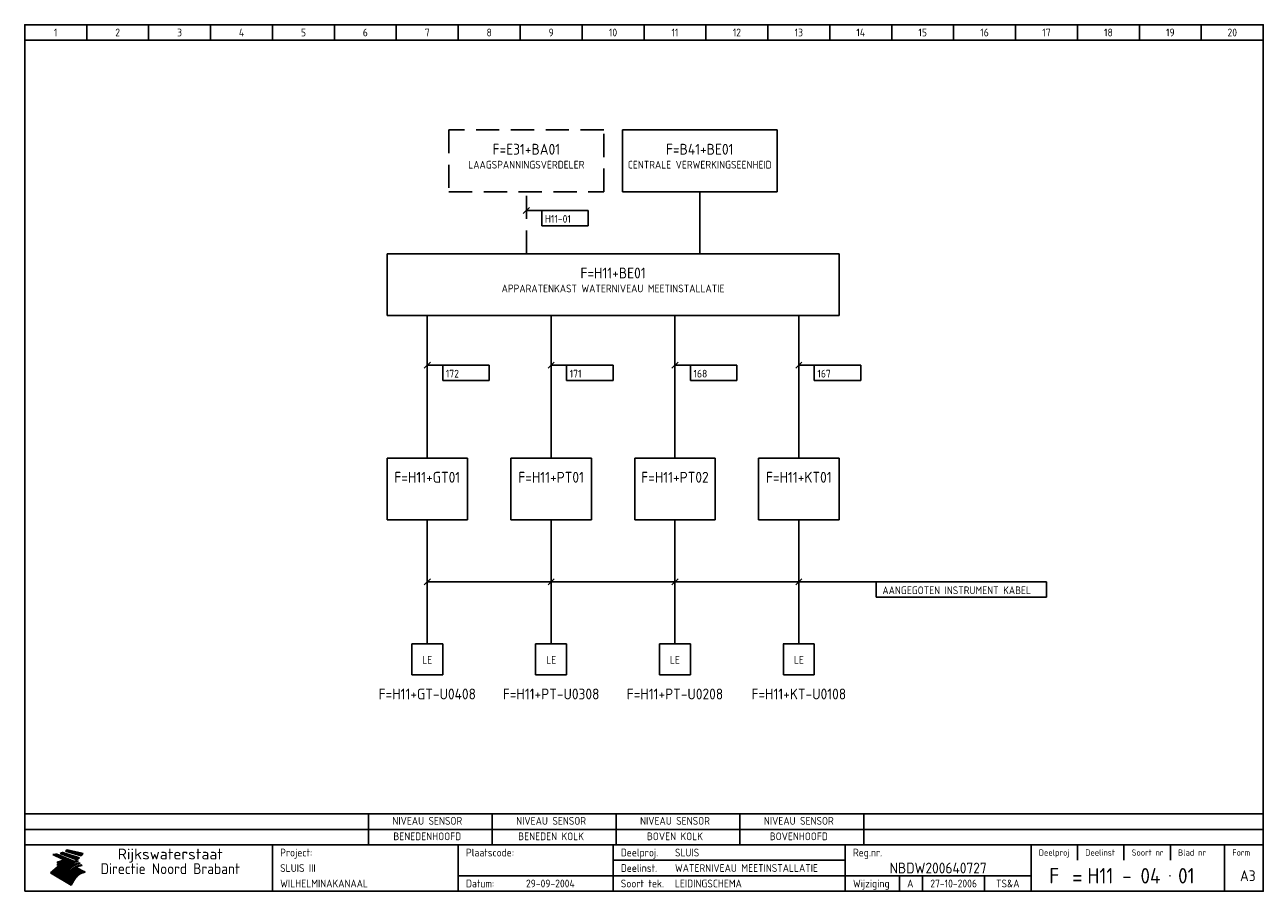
# Model space of a CAD drawing. Extents: x 10 to 410, y 10 to 290.
import ezdxf
from ezdxf.enums import TextEntityAlignment as Align

# ---------------------------------------------------------------- set-up
doc = ezdxf.new("R2010")
doc.units = 0
doc.header["$LTSCALE"] = 15
doc.header["$MEASUREMENT"] = 0
doc.linetypes.add('DASHED', pattern=[0.75, 0.5, -0.25])
doc.layers.get('0').update_dxf_attribs({"linetype": 'CONTINUOUS'})
for name, color, linetype in [('0-25', 7, 'CONTINUOUS'), ('0-35', 2, 'CONTINUOUS'), ('0-50', 3, 'CONTINUOUS'), ('B-25', 7, 'CONTINUOUS'), ('B-35', 2, 'CONTINUOUS'), ('S-25', 7, 'CONTINUOUS')]:
    doc.layers.add(name, color=color, linetype=linetype)
doc.styles.add('ISO', font='iso.shx')
doc.styles.get("Standard").update_dxf_attribs({"font": 'iso.shx'})

# ---------------------------------------------------------------- blocks, each defined once
blk = doc.blocks.new('0301B5')
at = {"layer": 'S-25'}
for p, q in [((15, 0), (0, 0)), ((0, 0), (0, -5)), ((15, -5), (15, 0)), ((0, -5), (15, -5))]:
    blk.add_line(p, q, dxfattribs=at)
at = {"layer": 'B-25', "style": 'ISO'}
blk.add_attdef('KA', (1, -4), '', height=2.5, dxfattribs=at)
blk = doc.blocks.new('KADERA3')
at = {"layer": '0-25'}
for p, q in [((30, 285), (30, 290)), ((50, 285), (50, 290)), ((70, 285), (70, 290)), ((90, 285), (90, 290)), ((110, 285), (110, 290)), ((130, 285), (130, 290)), ((150, 285), (150, 290)), ((170, 285), (170, 290)), ((190, 285), (190, 290)), ((210, 285), (210, 290)), ((230, 285), (230, 290)), ((250, 285), (250, 290)), ((270, 285), (270, 290)), ((290, 285), (290, 290)), ((310, 285), (310, 290)), ((330, 285), (330, 290)), ((350, 285), (350, 290)), ((370, 285), (370, 290)), ((390, 285), (390, 290)), ((10, 285), (410, 285)), ((410, 35), (10, 35)), ((410, 30), (10, 30)), ((350, 25), (350, 20)), ((365, 25), (365, 20)), ((380, 25), (380, 20)), ((200, 20), (275, 20)), ((150, 15), (335, 15)), ((292.5, 15), (292.5, 10)), ((300, 15), (300, 10)), ((320, 15), (320, 10))]:
    blk.add_line(p, q, dxfattribs=at)
at = {"layer": '0-25', "color": 7}
for p, q in [((19.1, 21.89), (25.12, 19)), ((19.1, 21.89), (25.12, 19)), ((19.17, 21.86), (20.7, 21.86)), ((19.29, 21.8), (20.83, 21.8)), ((19.4, 21.75), (20.96, 21.75)), ((19.52, 21.69), (21.09, 21.69)), ((19.64, 21.63), (21.22, 21.63)), ((19.74, 21.92), (20.56, 21.92)), ((19.75, 21.58), (21.36, 21.58)), ((19.87, 21.52), (21.49, 21.52)), ((19.99, 21.47), (21.62, 21.47)), ((20.11, 21.41), (21.75, 21.41)), ((20.22, 21.35), (21.88, 21.35)), ((20.25, 21.97), (20.43, 21.97)), ((20.34, 21.3), (22.02, 21.3)), ((20.38, 21.99), (26.02, 19.59)), ((20.38, 21.99), (26.02, 19.59)), ((20.46, 21.24), (22.15, 21.24)), ((20.57, 21.18), (22.28, 21.18)), ((20.69, 21.13), (22.41, 21.13)), ((20.81, 21.07), (22.55, 21.07)), ((20.92, 21.02), (22.68, 21.02)), ((21.04, 20.96), (22.81, 20.96)), ((21.16, 20.9), (22.94, 20.9)), ((21.27, 20.85), (23.07, 20.85)), ((21.39, 20.79), (23.21, 20.79)), ((21.47, 22.25), (26.83, 20.19)), ((21.47, 22.25), (26.83, 20.19)), ((21.49, 22.25), (23.07, 22.25)), ((21.51, 20.73), (23.34, 20.73)), ((21.6, 22.2), (23.25, 22.2)), ((21.63, 20.68), (23.47, 20.68)), ((21.65, 22.31), (22.89, 22.31)), ((21.74, 20.62), (23.6, 20.62)), ((21.75, 22.14), (23.42, 22.14)), ((21.8, 22.37), (22.71, 22.37)), ((21.86, 20.57), (23.73, 20.57)), ((21.9, 22.08), (23.6, 22.08)), ((21.94, 22.42), (22.53, 22.42)), ((21.98, 20.51), (23.87, 20.51)), ((22.04, 22.03), (23.78, 22.03)), ((22.06, 22.48), (22.36, 22.48)), ((22.09, 20.45), (24, 20.45)), ((22.18, 22.53), (27.65, 20.8)), ((22.18, 22.53), (27.65, 20.8)), ((22.19, 21.97), (23.96, 21.97)), ((22.21, 20.4), (24.13, 20.4)), ((22.33, 20.34), (24.26, 20.34)), ((22.34, 21.92), (24.13, 21.92)), ((22.37, 20), (23.08, 20)), ((22.44, 20.28), (24.4, 20.28)), ((22.48, 21.86), (24.31, 21.86)), ((22.49, 20.06), (23.04, 20.06)), ((22.56, 20.23), (24.53, 20.23)), ((22.61, 20.12), (22.93, 20.12)), ((22.63, 21.8), (24.49, 21.8)), ((22.68, 20.17), (24.66, 20.17)), ((22.71, 20.17), (22.82, 20.17)), ((23.11, 20.02), (22.77, 20.2)), ((23.11, 20.02), (22.77, 20.2)), ((22.78, 21.75), (24.67, 21.75)), ((22.79, 20.12), (24.79, 20.12)), ((22.91, 20.06), (24.92, 20.06)), ((22.92, 21.69), (24.85, 21.69)), ((23.03, 20), (25.06, 20)), ((23.07, 21.63), (25.02, 21.63)), ((23.14, 22.99), (28.22, 21.46)), ((23.14, 22.99), (28.22, 21.46)), ((23.15, 22.98), (25.33, 22.98)), ((23.22, 21.58), (25.2, 21.58)), ((23.23, 23.04), (25.09, 23.04)), ((23.32, 23.1), (24.84, 23.1)), ((23.34, 22.93), (25.57, 22.93)), ((23.36, 21.52), (25.38, 21.52)), ((23.4, 23.15), (24.6, 23.15)), ((23.49, 23.21), (24.36, 23.21)), ((23.51, 21.47), (25.56, 21.47)), ((23.52, 22.87), (25.81, 22.87)), ((23.57, 23.27), (24.12, 23.27)), ((23.64, 23.32), (23.87, 23.32)), ((23.66, 21.41), (25.74, 21.41)), ((23.7, 23.36), (28.82, 22.17)), ((23.7, 23.36), (28.82, 22.17)), ((23.71, 22.82), (26.06, 22.82)), ((23.8, 21.35), (25.91, 21.35)), ((23.9, 22.76), (26.3, 22.76)), ((23.95, 21.3), (26.09, 21.3)), ((24.09, 22.7), (26.54, 22.7)), ((24.09, 21.24), (26.27, 21.24)), ((24.24, 21.18), (26.45, 21.18)), ((24.27, 22.65), (26.78, 22.65)), ((24.39, 21.13), (26.62, 21.13)), ((24.46, 22.59), (27.03, 22.59)), ((24.53, 21.07), (26.8, 21.07)), ((24.65, 22.53), (27.27, 22.53)), ((24.68, 21.02), (26.98, 21.02)), ((24.83, 20.96), (27.16, 20.96)), ((24.84, 22.48), (27.51, 22.48)), ((24.97, 20.9), (27.34, 20.9)), ((25.02, 22.42), (27.75, 22.42)), ((25.12, 20.85), (27.51, 20.85)), ((25.21, 22.37), (28, 22.37)), ((25.27, 20.79), (27.63, 20.79)), ((25.4, 22.31), (28.24, 22.31)), ((25.41, 20.73), (27.57, 20.73)), ((25.56, 20.68), (27.51, 20.68)), ((25.58, 22.25), (28.48, 22.25)), ((25.71, 20.62), (27.44, 20.62)), ((25.77, 22.2), (28.72, 22.2)), ((25.85, 20.57), (27.37, 20.57)), ((25.96, 22.14), (28.79, 22.14)), ((26, 20.51), (27.29, 20.51)), ((26.15, 22.08), (28.75, 22.08)), ((26.15, 20.45), (27.22, 20.45)), ((26.29, 20.4), (27.14, 20.4)), ((26.33, 22.03), (28.71, 22.03)), ((26.44, 20.34), (27.06, 20.34)), ((26.52, 21.97), (28.66, 21.97)), ((26.59, 20.28), (26.97, 20.28)), ((26.71, 21.92), (28.62, 21.92)), ((26.73, 20.23), (26.89, 20.23)), ((26.9, 21.86), (28.57, 21.86)), ((27.08, 21.8), (28.52, 21.8)), ((27.27, 21.75), (28.48, 21.75)), ((27.46, 21.69), (28.43, 21.69)), ((27.65, 21.63), (28.38, 21.63)), ((27.83, 21.58), (28.33, 21.58)), ((28.02, 21.52), (28.28, 21.52)), ((28.21, 21.47), (28.22, 21.47)), ((20.58, 17.88), (18.3, 16)), ((20.58, 17.88), (18.3, 16)), ((24.94, 11.97), (18.3, 16)), ((24.94, 11.97), (18.3, 16)), ((18.31, 16.01), (20.96, 16.01)), ((18.38, 16.07), (21.46, 16.07)), ((18.45, 16.12), (21.88, 16.12)), ((18.52, 16.18), (22.15, 16.18)), ((18.59, 16.23), (22.38, 16.23)), ((18.65, 16.29), (22.58, 16.29)), ((18.72, 16.35), (22.75, 16.35)), ((18.79, 16.4), (22.91, 16.4)), ((18.86, 16.46), (20.6, 16.46)), ((18.93, 16.52), (20.6, 16.52)), ((18.99, 16.57), (20.6, 16.57)), ((19.06, 16.63), (20.6, 16.63)), ((19.13, 16.68), (20.6, 16.68)), ((19.2, 16.74), (20.6, 16.74)), ((19.27, 16.8), (20.6, 16.8)), ((19.33, 16.85), (21.07, 16.85)), ((19.4, 16.91), (21.55, 16.91)), ((19.47, 16.97), (21.88, 16.97)), ((19.54, 17.02), (22.13, 17.02)), ((19.61, 17.08), (22.34, 17.08)), ((19.67, 17.13), (20.6, 17.13)), ((19.74, 17.19), (20.6, 17.19)), ((19.81, 17.25), (20.6, 17.25)), ((19.88, 17.3), (20.6, 17.3)), ((19.95, 17.36), (20.6, 17.36)), ((20.01, 17.42), (20.6, 17.42)), ((20.08, 17.47), (20.93, 17.47)), ((20.15, 17.53), (21.26, 17.53)), ((20.22, 17.58), (21.51, 17.58)), ((20.29, 17.64), (21.72, 17.64)), ((20.35, 17.7), (21.9, 17.7)), ((20.42, 17.75), (22.07, 17.75)), ((20.49, 17.81), (22.22, 17.81)), ((20.56, 17.87), (22.36, 17.87)), ((20.6, 19.11), (20.58, 19.51)), ((20.6, 19.11), (20.58, 19.51)), ((20.58, 19.5), (22.09, 19.5)), ((20.58, 19.44), (21.95, 19.44)), ((20.59, 19.38), (21.79, 19.38)), ((20.59, 19.33), (21.62, 19.33)), ((20.59, 19.27), (21.42, 19.27)), ((20.6, 19.22), (21.2, 19.22)), ((20.6, 19.16), (20.93, 19.16)), ((20.6, 19.11), (20.69, 19.12)), ((20.6, 19.11), (20.69, 19.12)), ((20.6, 18.79), (20.77, 18.81)), ((20.6, 18.79), (20.77, 18.81)), ((20.6, 18.29), (20.6, 18.79)), ((20.6, 18.29), (20.6, 18.79)), ((20.6, 18.77), (22.46, 18.77)), ((20.6, 18.71), (22.33, 18.71)), ((20.6, 18.65), (22.19, 18.65)), ((20.6, 18.6), (22.04, 18.6)), ((20.6, 18.54), (21.87, 18.54)), ((20.6, 18.48), (21.68, 18.48)), ((20.6, 18.43), (21.46, 18.43)), ((20.6, 18.37), (21.21, 18.37)), ((20.6, 18.32), (20.87, 18.32)), ((20.6, 18.29), (20.88, 18.32)), ((20.6, 18.29), (20.88, 18.32)), ((20.6, 17.88), (20.86, 17.91)), ((20.6, 17.88), (20.86, 17.91)), ((20.6, 17.43), (20.97, 17.48)), ((20.6, 17.43), (20.97, 17.48)), ((20.6, 17.43), (20.6, 17.09)), ((20.6, 17.43), (20.6, 17.09)), ((20.6, 17.09), (21.26, 17.16)), ((20.6, 17.09), (21.26, 17.16)), ((20.6, 16.8), (21.37, 16.89)), ((20.6, 16.8), (21.37, 16.89)), ((20.6, 16.8), (20.6, 16.45)), ((20.6, 16.8), (20.6, 16.45)), ((20.6, 16.45), (21.56, 16.56)), ((20.6, 16.45), (21.56, 16.56)), ((20.6, 15.97), (21.67, 16.09)), ((20.6, 15.97), (21.67, 16.09)), ((20.7, 16.46), (23.06, 16.46)), ((20.9, 19.55), (22.23, 19.55)), ((20.9, 18.82), (22.59, 18.82)), ((20.98, 17.92), (22.5, 17.92)), ((21.02, 17.13), (22.53, 17.13)), ((21.19, 19.61), (22.35, 19.61)), ((21.2, 16.52), (23.2, 16.52)), ((21.32, 18.88), (22.71, 18.88)), ((21.32, 17.98), (22.62, 17.98)), ((21.42, 19.67), (22.47, 19.67)), ((21.47, 17.19), (22.7, 17.19)), ((21.59, 18.03), (22.74, 18.03)), ((21.61, 18.93), (22.82, 18.93)), ((21.62, 19.72), (22.59, 19.72)), ((21.72, 16.57), (23.32, 16.57)), ((21.77, 17.25), (22.85, 17.25)), ((21.8, 19.78), (22.69, 19.78)), ((21.8, 18.09), (22.85, 18.09)), ((21.84, 18.99), (22.92, 18.99)), ((21.96, 19.83), (22.79, 19.83)), ((21.99, 18.15), (22.95, 18.15)), ((22.01, 17.3), (22.99, 17.3)), ((22.03, 19.05), (23.03, 19.05)), ((22.1, 16.63), (23.44, 16.63)), ((22.11, 19.89), (22.89, 19.89)), ((22.16, 18.2), (23.05, 18.2)), ((22.21, 19.1), (23.12, 19.1)), ((22.21, 17.36), (23.12, 17.36)), ((22.24, 19.95), (22.99, 19.95)), ((22.31, 18.26), (23.15, 18.26)), ((22.36, 19.16), (23.22, 19.16)), ((22.38, 16.68), (23.56, 16.68)), ((22.39, 17.42), (23.24, 17.42)), ((22.45, 18.32), (23.24, 18.32)), ((22.51, 19.22), (23.3, 19.22)), ((22.56, 17.47), (23.36, 17.47)), ((22.59, 18.37), (23.33, 18.37)), ((22.6, 16.74), (23.66, 16.74)), ((22.64, 19.27), (23.39, 19.27)), ((22.71, 18.43), (23.42, 18.43)), ((22.71, 17.53), (23.47, 17.53)), ((22.77, 19.33), (23.47, 19.33)), ((22.79, 16.8), (23.77, 16.8)), ((22.83, 18.48), (23.5, 18.48)), ((22.84, 17.58), (23.57, 17.58)), ((22.89, 19.38), (23.55, 19.38)), ((22.94, 18.54), (23.58, 18.54)), ((22.96, 16.85), (23.86, 16.85)), ((22.97, 17.64), (23.67, 17.64)), ((23, 19.44), (23.63, 19.44)), ((23.04, 18.6), (23.66, 18.6)), ((23.1, 19.5), (23.72, 19.5)), ((23.1, 17.7), (23.77, 17.7)), ((23.12, 16.91), (23.96, 16.91)), ((23.14, 18.65), (23.74, 18.65)), ((23.15, 19.95), (25.19, 19.95)), ((23.21, 19.55), (23.8, 19.55)), ((23.21, 17.75), (23.86, 17.75)), ((23.21, 16.01), (28.9, 16.01)), ((23.24, 18.71), (23.82, 18.71)), ((23.26, 19.89), (25.32, 19.89)), ((23.26, 16.97), (24.05, 16.97)), ((23.3, 19.61), (23.88, 19.61)), ((23.32, 17.81), (23.95, 17.81)), ((23.33, 18.77), (23.91, 18.77)), ((23.37, 16.07), (29.08, 16.07)), ((23.38, 19.83), (25.45, 19.83)), ((23.39, 19.67), (23.81, 19.67)), ((23.39, 17.02), (24.14, 17.02)), ((23.42, 18.82), (23.99, 18.82)), ((23.42, 17.87), (24.03, 17.87)), ((23.45, 19.7), (23.58, 19.79)), ((23.45, 19.7), (23.58, 19.79)), ((23.48, 19.72), (23.7, 19.72)), ((23.5, 19.78), (25.58, 19.78)), ((23.51, 18.88), (24.07, 18.88)), ((23.51, 16.12), (29.27, 16.12)), ((23.52, 17.92), (24.11, 17.92)), ((23.52, 17.08), (24.22, 17.08)), ((23.54, 18.9), (24.3, 19.42)), ((23.54, 18.9), (24.3, 19.42)), ((23.56, 19.78), (23.59, 19.78)), ((23.56, 19.39), (23.9, 19.62)), ((23.56, 19.39), (23.9, 19.62)), ((23.58, 19.79), (23.9, 19.62)), ((23.58, 19.79), (23.9, 19.62)), ((23.59, 18.93), (24.15, 18.93)), ((23.61, 19.72), (25.72, 19.72)), ((23.62, 17.98), (24.2, 17.98)), ((23.63, 17.13), (24.3, 17.13)), ((23.65, 18.59), (24.62, 19.25)), ((23.65, 18.59), (24.62, 19.25)), ((29.41, 16.17), (23.65, 16.17)), ((23.67, 18.99), (24.23, 18.99)), ((23.71, 18.03), (24.28, 18.03)), ((23.73, 19.67), (25.85, 19.67)), ((23.75, 19.05), (24.32, 19.05)), ((23.75, 17.19), (24.38, 17.19)), ((23.77, 16.23), (29.47, 16.23)), ((23.79, 18.09), (24.36, 18.09)), ((23.83, 19.1), (24.4, 19.1)), ((23.85, 19.61), (25.98, 19.61)), ((23.85, 17.25), (24.46, 17.25)), ((23.88, 18.15), (24.44, 18.15)), ((23.89, 16.29), (29.36, 16.29)), ((23.92, 19.16), (24.48, 19.16)), ((23.94, 18.19), (25.23, 19.07)), ((23.94, 18.19), (25.23, 19.07)), ((23.95, 17.3), (24.55, 17.3)), ((23.96, 19.55), (25.96, 19.55)), ((23.96, 18.2), (24.53, 18.2)), ((24, 19.22), (24.56, 19.22)), ((24, 16.35), (29.24, 16.35)), ((24.04, 18.26), (24.61, 18.26)), ((24.05, 17.36), (24.63, 17.36)), ((24.06, 17.88), (25.34, 18.76)), ((24.06, 17.88), (25.34, 18.76)), ((24.08, 19.5), (25.88, 19.5)), ((24.08, 19.27), (24.58, 19.27)), ((24.11, 16.4), (29.13, 16.4)), ((24.13, 18.32), (24.69, 18.32)), ((24.14, 17.42), (24.71, 17.42)), ((24.16, 19.33), (24.47, 19.33)), ((24.2, 19.44), (25.79, 19.44)), ((24.21, 18.37), (24.77, 18.37)), ((24.21, 16.46), (29.02, 16.46)), ((24.23, 17.47), (24.79, 17.47)), ((24.24, 17.48), (25.52, 18.36)), ((24.24, 17.48), (25.52, 18.36)), ((24.25, 19.38), (24.36, 19.38)), ((24.29, 18.43), (24.85, 18.43)), ((24.3, 19.42), (24.62, 19.25)), ((24.3, 19.42), (24.62, 19.25)), ((24.31, 19.38), (25.71, 19.38)), ((24.31, 17.53), (24.87, 17.53)), ((24.31, 16.52), (28.91, 16.52)), ((24.35, 17.17), (25.64, 18.05)), ((24.35, 17.17), (25.64, 18.05)), ((24.37, 18.48), (24.94, 18.48)), ((24.39, 17.58), (24.96, 17.58)), ((24.4, 16.57), (28.79, 16.57)), ((24.43, 19.33), (25.62, 19.33)), ((24.45, 18.54), (25.02, 18.54)), ((24.47, 17.64), (25.04, 17.64)), ((24.49, 16.63), (28.68, 16.63)), ((24.54, 18.6), (25.1, 18.6)), ((24.55, 19.27), (25.54, 19.27)), ((24.56, 17.7), (25.12, 17.7)), ((24.57, 16.68), (28.57, 16.68)), ((24.62, 18.65), (25.18, 18.65)), ((24.63, 16.72), (25.91, 17.6)), ((24.63, 16.72), (25.91, 17.6)), ((24.64, 17.75), (25.2, 17.75)), ((24.66, 16.74), (28.45, 16.74)), ((24.67, 19.22), (25.45, 19.22)), ((24.7, 18.71), (25.27, 18.71)), ((24.72, 17.81), (25.29, 17.81)), ((24.74, 16.8), (28.34, 16.8)), ((24.78, 19.16), (25.37, 19.16)), ((24.78, 18.77), (25.34, 18.77)), ((24.8, 17.87), (25.37, 17.87)), ((24.82, 16.85), (28.23, 16.85)), ((24.87, 18.82), (25.4, 18.82)), ((24.89, 17.92), (25.45, 17.92)), ((24.9, 19.1), (25.28, 19.1)), ((24.9, 16.91), (28.11, 16.91)), ((24.95, 18.88), (25.45, 18.88)), ((24.97, 17.98), (25.53, 17.98)), ((24.99, 16.97), (28, 16.97)), ((25.02, 19.05), (25.2, 19.05)), ((25.03, 18.93), (25.51, 18.93)), ((25.05, 18.03), (25.61, 18.03)), ((25.07, 17.02), (27.89, 17.02)), ((25.11, 18.99), (25.57, 18.99)), ((26.02, 19.59), (25.12, 19)), ((26.02, 19.59), (25.12, 19)), ((25.13, 18.09), (25.68, 18.09)), ((25.15, 17.08), (27.77, 17.08)), ((25.19, 19.05), (25.63, 19.05)), ((25.21, 18.15), (25.75, 18.15)), ((25.23, 17.13), (27.66, 17.13)), ((25.26, 19.1), (25.7, 19.1)), ((25.3, 18.2), (25.82, 18.2)), ((25.31, 17.19), (27.55, 17.19)), ((25.33, 19.16), (25.77, 19.16)), ((25.38, 18.26), (25.89, 18.26)), ((25.39, 19.22), (25.85, 19.22)), ((25.4, 17.25), (27.43, 17.25)), ((25.46, 18.32), (25.97, 18.32)), ((25.47, 19.27), (25.93, 19.27)), ((25.48, 17.3), (27.32, 17.3)), ((25.54, 19.33), (26.03, 19.33)), ((25.54, 18.37), (26.06, 18.37)), ((25.56, 17.36), (27.21, 17.36)), ((25.62, 18.43), (26.14, 18.43)), ((25.63, 19.38), (26.13, 19.38)), ((25.64, 17.42), (27.1, 17.42)), ((25.7, 18.48), (26.24, 18.48)), ((25.72, 19.44), (26.24, 19.44)), ((25.73, 17.47), (26.98, 17.47)), ((25.79, 18.54), (26.34, 18.54)), ((25.81, 17.53), (26.87, 17.53)), ((25.82, 19.5), (26.36, 19.5)), ((25.89, 18.6), (26.46, 18.6)), ((25.89, 17.58), (26.76, 17.58)), ((25.93, 19.55), (26.53, 19.55)), ((25.96, 17.64), (26.64, 17.64)), ((25.99, 18.65), (26.58, 18.65)), ((26.04, 17.7), (26.59, 17.7)), ((26.06, 19.61), (26.85, 19.61)), ((26.1, 18.71), (26.72, 18.71)), ((26.12, 17.75), (26.67, 17.75)), ((26.2, 17.81), (26.76, 17.81)), ((26.21, 19.67), (27.23, 19.67)), ((26.23, 18.77), (26.89, 18.77)), ((26.29, 17.87), (26.86, 17.87)), ((26.37, 18.82), (27.09, 18.82)), ((26.39, 17.92), (26.97, 17.92)), ((26.44, 19.72), (27.18, 19.72)), ((26.49, 17.98), (27.09, 17.98)), ((26.53, 18.88), (27.34, 18.88)), ((26.56, 17.68), (29.54, 16.2)), ((26.56, 17.68), (29.54, 16.2)), ((26.6, 18.03), (27.22, 18.03)), ((26.72, 18.09), (27.38, 18.09)), ((26.73, 18.93), (27.66, 18.93)), ((26.85, 18.15), (27.56, 18.15)), ((26.99, 18.99), (27.9, 18.99)), ((27, 18.2), (27.8, 18.2)), ((27.13, 19.78), (27.25, 19.64)), ((27.13, 19.78), (27.25, 19.64)), ((27.18, 18.26), (28.13, 18.26)), ((27.26, 19.05), (27.84, 19.05)), ((27.39, 18.32), (28.47, 18.32)), ((27.7, 18.37), (28.49, 18.37)), ((27.78, 19.1), (27.93, 18.96)), ((27.78, 19.1), (27.93, 18.96)), ((28, 18.43), (28.44, 18.43)), ((28.29, 15.83), (29.54, 16.2)), ((28.29, 15.83), (29.54, 16.2)), ((28.39, 18.48), (28.54, 18.32)), ((28.39, 18.48), (28.54, 18.32)), ((29.54, 16.2), (29.45, 16.17)), ((29.54, 16.2), (29.45, 16.17)), ((29.46, 16.18), (29.47, 16.18)), ((18.38, 15.95), (20.6, 15.95)), ((18.47, 15.9), (20.6, 15.9)), ((18.57, 15.84), (20.6, 15.84)), ((18.66, 15.78), (20.6, 15.78)), ((18.75, 15.73), (20.6, 15.73)), ((18.85, 15.67), (20.6, 15.67)), ((18.94, 15.62), (20.6, 15.62)), ((19.03, 15.56), (27.83, 15.56)), ((19.12, 15.5), (27.75, 15.5)), ((19.22, 15.45), (27.66, 15.45)), ((19.31, 15.39), (27.58, 15.39)), ((19.4, 15.33), (27.5, 15.33)), ((19.49, 15.28), (27.43, 15.28)), ((19.59, 15.22), (27.36, 15.22)), ((19.68, 15.17), (27.29, 15.17)), ((19.77, 15.11), (27.22, 15.11)), ((19.86, 15.05), (27.15, 15.05)), ((19.96, 15), (27.09, 15)), ((20.05, 14.94), (27.02, 14.94)), ((20.14, 14.88), (26.96, 14.88)), ((20.24, 14.83), (26.9, 14.83)), ((20.33, 14.77), (26.84, 14.77)), ((20.42, 14.72), (26.79, 14.72)), ((20.51, 14.66), (26.73, 14.66)), ((20.6, 15.97), (20.6, 15.58)), ((20.6, 15.97), (20.6, 15.58)), ((20.6, 15.58), (21.95, 15.73)), ((20.6, 15.58), (21.95, 15.73)), ((20.61, 14.6), (26.68, 14.6)), ((20.7, 14.55), (26.62, 14.55)), ((20.79, 14.49), (26.57, 14.49)), ((20.88, 14.43), (26.52, 14.43)), ((20.94, 15.62), (27.92, 15.62)), ((20.98, 14.38), (26.47, 14.38)), ((21.07, 14.32), (26.42, 14.32)), ((21.16, 14.27), (26.38, 14.27)), ((21.25, 14.21), (26.33, 14.21)), ((21.35, 14.15), (26.29, 14.15)), ((21.44, 14.1), (26.24, 14.1)), ((21.45, 15.67), (28.01, 15.67)), ((21.53, 14.04), (26.2, 14.04)), ((21.63, 13.98), (26.16, 13.98)), ((21.72, 13.93), (26.12, 13.93)), ((21.81, 13.87), (26.08, 13.87)), ((21.9, 13.82), (26.04, 13.82)), ((21.96, 15.73), (28.11, 15.73)), ((22, 13.76), (26, 13.76)), ((22.09, 13.7), (25.96, 13.7)), ((22.18, 13.65), (25.93, 13.65)), ((22.27, 13.59), (25.89, 13.59)), ((22.34, 15.78), (28.21, 15.78)), ((22.37, 13.53), (25.86, 13.53)), ((22.46, 13.48), (25.82, 13.48)), ((22.55, 13.42), (25.79, 13.42)), ((22.62, 15.84), (28.33, 15.84)), ((22.65, 13.37), (25.76, 13.37)), ((22.74, 13.31), (25.73, 13.31)), ((22.83, 13.25), (25.69, 13.25)), ((22.84, 15.9), (28.52, 15.9)), ((22.92, 13.2), (25.66, 13.2)), ((23.02, 13.14), (25.63, 13.14)), ((23.04, 15.95), (28.71, 15.95)), ((23.11, 13.08), (25.59, 13.08)), ((23.2, 13.03), (25.56, 13.03)), ((23.29, 12.97), (25.53, 12.97)), ((23.39, 12.92), (25.5, 12.92)), ((23.48, 12.86), (25.46, 12.86)), ((23.57, 12.8), (25.43, 12.8)), ((23.66, 12.75), (25.4, 12.75)), ((23.76, 12.69), (25.36, 12.69)), ((23.85, 12.63), (25.33, 12.63)), ((23.94, 12.58), (25.3, 12.58)), ((24.04, 12.52), (25.26, 12.52)), ((24.13, 12.47), (25.23, 12.47)), ((24.22, 12.41), (25.2, 12.41)), ((24.31, 12.35), (25.17, 12.35)), ((24.41, 12.3), (25.13, 12.3)), ((24.5, 12.24), (25.1, 12.24)), ((24.59, 12.18), (25.07, 12.18)), ((24.68, 12.13), (25.03, 12.13)), ((24.78, 12.07), (25, 12.07)), ((24.87, 12.02), (24.97, 12.02)), ((24.94, 11.97), (25.81, 13.45)), ((24.94, 11.97), (25.81, 13.45))]:
    blk.add_line(p, q, dxfattribs=at)
for centre, radius, start, end in [((19.15, 29.7), 7.8, 269.6055, 279.0886), ((19.15, 29.7), 7.8, 269.6055, 279.0886), ((19.93, 25.38), 5.91, 276.3402, 298.7463), ((19.93, 25.38), 5.91, 276.3402, 298.7463), ((19.84, 25.09), 6.03, 278.129, 302.868), ((19.84, 25.09), 6.03, 278.129, 302.868), ((19.84, 27.26), 5.27, 288.0217, 296.3084), ((19.84, 27.26), 5.27, 288.0217, 296.3084), ((20.49, 27.56), 5.28, 300.0654, 307.393), ((20.49, 27.56), 5.28, 300.0654, 307.393), ((24.11, 24.7), 5.26, 301.1147, 312.2814), ((24.11, 24.7), 5.26, 301.1147, 312.2814), ((21.95, 27.32), 8.59, 316.9248, 323.1399), ((21.95, 27.32), 8.59, 316.9248, 323.1399), ((20.21, 23.78), 5.91, 273.6149, 304.3803), ((20.21, 23.78), 5.91, 273.6149, 304.3803), ((20.35, 24.56), 5.76, 274.164, 302.5474), ((20.35, 24.56), 5.76, 274.164, 302.5474), ((20.05, 24.28), 6.02, 277.9472, 305.7139), ((20.05, 24.28), 6.02, 277.9472, 305.7139), ((20.04, 23.49), 6.09, 278.8115, 306.4242), ((20.04, 23.49), 6.09, 278.8115, 306.4242), ((20.53, 23.07), 5.96, 277.0519, 304.973), ((20.53, 23.07), 5.96, 277.0519, 304.973), ((20.72, 22.76), 5.91, 276.3402, 304.3803), ((20.72, 22.76), 5.91, 276.3402, 304.3803), ((21.06, 22.34), 5.81, 274.9043, 303.1745), ((21.06, 22.34), 5.81, 274.9043, 303.1745), ((20.82, 22.06), 6.04, 278.1111, 305.8489), ((20.82, 22.06), 6.04, 278.1111, 305.8489), ((21.3, 21.6), 5.91, 276.3402, 304.3803), ((21.3, 21.6), 5.91, 276.3402, 304.3803), ((27.05, 17.17), 2.63, 107.4286, 133.7799), ((27.05, 17.17), 2.63, 107.4286, 133.7799), ((27.45, 16.91), 2.81, 110.4143, 138.7411), ((27.45, 16.91), 2.81, 110.4143, 138.7411), ((27.57, 15.64), 3.4, 98.1566, 126.9045), ((27.57, 15.64), 3.4, 98.1566, 126.9045), ((27.91, 15.54), 3.39, 100.5835, 132.088), ((27.91, 15.54), 3.39, 100.5835, 132.088), ((28.21, 14.74), 3.67, 95.7581, 128.7216), ((28.21, 14.74), 3.67, 95.7581, 128.7216), ((27.01, 16.84), 2.93, 87.7348, 104.8316), ((27.01, 16.84), 2.93, 87.7348, 104.8316), ((27.37, 15.71), 3.93, 91.7838, 103.2817), ((27.37, 15.71), 3.93, 91.7838, 103.2817), ((28.4, 15.05), 3.21, 96.3886, 125.0052), ((28.4, 15.05), 3.21, 96.3886, 125.0052), ((27.82, 16.31), 2.8, 90.634, 105.1984), ((27.82, 16.31), 2.8, 90.634, 105.1984), ((28.19, 15.04), 3.93, 93.8342, 103.2817), ((28.19, 15.04), 3.93, 93.8342, 103.2817), ((28.58, 15.69), 2.8, 93.8141, 105.1984), ((28.58, 15.69), 2.8, 93.8141, 105.1984), ((28.95, 14.41), 3.93, 96.0135, 103.2817), ((28.95, 14.41), 3.93, 96.0135, 103.2817), ((31.24, 10.26), 6.3, 117.9568, 149.6251), ((31.24, 10.26), 6.3, 117.9568, 149.6251)]:
    blk.add_arc(centre, radius, start, end, dxfattribs=at)
at = {"layer": '0-35'}
for p, q in [((90, 25), (90, 10)), ((150, 25), (150, 10)), ((200, 25), (200, 10)), ((275, 25), (275, 10)), ((335, 25), (335, 10)), ((397.5, 25), (397.5, 10))]:
    blk.add_line(p, q, dxfattribs=at)
at = {"layer": '0-50'}
for p, q in [((10, 25), (410, 25)), ((348.75, 15), (351.25, 15)), ((348.75, 13.5), (351.25, 13.5))]:
    blk.add_line(p, q, dxfattribs=at)
blk.add_lwpolyline([(10, 10), (410, 10), (410, 290), (10, 290)], close=True, dxfattribs=at)
at = {"layer": '0-50', "const_width": 0.25}
blk.add_lwpolyline([(379.75, 15, 1), (380, 15, 1)], format="xyb", close=True, dxfattribs=at)
at = {"layer": '0-25', "style": 'ISO'}
for s, height, p in [('Project:', 2.5, (92.5, 22.5)), ('Plaatscode:', 2.5, (152.5, 22.5)), ('Deelproj.', 2.5, (202.5, 22.5)), ('Reg.nr.', 2.5, (277.5, 22.5)), ('Deelproj', 2, (337.5, 22.5)), ('Deelinst', 2, (352.5, 22.5)), ('Soort nr', 2, (367.5, 22.5)), ('Blad nr', 2, (382.5, 22.5)), ('Form', 2, (400, 22.5)), ('Deelinst.', 2.5, (202.5, 17.5)), ('Datum:', 2.5, (152.5, 12.5)), ('Soort tek.', 2.5, (202.5, 12.5)), ('Wijziging', 2.5, (277.5, 12.5))]:
    blk.add_text(s, height=height, dxfattribs=at).set_placement(p, align=Align.MIDDLE_LEFT)
for tag, p in [('STR1', (20, 287.5)), ('STR2', (40, 287.5)), ('STR3', (60, 287.5)), ('STR4', (80, 287.5)), ('STR5', (100, 287.5)), ('STR6', (120, 287.5)), ('STR7', (140, 287.5)), ('STR8', (160, 287.5)), ('STR9', (180, 287.5)), ('STR10', (200, 287.5)), ('STR11', (220, 287.5)), ('STR12', (240, 287.5)), ('STR13', (260, 287.5)), ('STR14', (280, 287.5)), ('STR15', (300, 287.5)), ('STR16', (320, 287.5)), ('STR17', (340, 287.5)), ('STR18', (360, 287.5)), ('STR19', (380, 287.5)), ('STR20', (400, 287.5)), ('W', (180, 12.5)), ('Z', (310, 12.5)), ('Y', (327.5, 12.5))]:
    blk.add_attdef(tag, text='', height=2.5, dxfattribs=at).set_placement(p, align=Align.MIDDLE)
for tag, p in [('N', (220, 22.5)), ('B', (92.5, 17.5)), ('P', (220, 17.5)), ('C', (92.5, 12.5)), ('U', (220, 12.5)), ('REV', (295, 12.5))]:
    blk.add_attdef(tag, text='', height=2.5, dxfattribs=at).set_placement(p, align=Align.MIDDLE_LEFT)
at = {"layer": '0-35', "style": 'ISO', "width": 1.00614}
blk.add_text('Rijkswaterstaat', height=3.5, dxfattribs=at).set_placement((40, 20.28), (74, 20.28), align=Align.FIT)
at = {"layer": '0-35', "color": 2, "style": 'ISO', "width": 0.948867}
blk.add_text('Directie Noord Brabant', height=3.5, dxfattribs=at).set_placement((34.5, 15.53), (79.5, 15.53), align=Align.FIT)
at = {"layer": '0-35', "style": 'ISO'}
for tag, p in [('X', (178.5, 17.5)), ('FORM', (402.5, 15))]:
    blk.add_attdef(tag, text='', height=3.5, dxfattribs=at).set_placement(p, align=Align.MIDDLE_LEFT)
blk.add_attdef('RNR', text='', height=3.5, dxfattribs=at).set_placement((305, 17.5), align=Align.MIDDLE)
at = {"layer": '0-50', "style": 'ISO'}
for tag, p in [('M', (342.5, 15)), ('O', (365, 15))]:
    blk.add_attdef(tag, text='', height=5, dxfattribs=at).set_placement(p, align=Align.MIDDLE)
blk.add_attdef('Q', text='', height=5, dxfattribs=at).set_placement((382.5, 15), align=Align.MIDDLE_LEFT)

msp = doc.modelspace()

# ---------------------------------------------------------------- linework, layer by layer
at = {"layer": 'S-25', "linetype": 'DASHED'}
for p, q in [((197, 256), (147.01, 256)), ((147.01, 256), (147.01, 236)), ((197, 236), (197, 256)), ((147.01, 236), (197, 236)), ((172, 216), (172, 236))]:
    msp.add_line(p, q, dxfattribs=at)
at = {"layer": 'S-25'}
for p, q in [((203.01, 256), (203.01, 236)), ((253, 256), (203.01, 256)), ((253, 236), (253, 256)), ((203.01, 236), (253, 236)), ((228, 216), (228, 236)), ((171, 229), (173, 231)), ((172, 230), (177, 230)), ((273.01, 216), (127.01, 216)), ((127.01, 216), (127.01, 196)), ((273.01, 196), (273.01, 216)), ((127.01, 196), (273.01, 196)), ((220, 150.22), (220, 196.2)), ((260, 150.22), (260, 196.2)), ((140, 150), (140, 195.97)), ((180, 150), (180, 195.97)), ((139, 179), (141, 181)), ((140, 180), (145, 180)), ((179, 179), (181, 181)), ((180, 180), (185, 180)), ((219, 179), (221, 181)), ((220, 180), (225, 180)), ((259, 179), (261, 181)), ((260, 180), (265, 180)), ((153.01, 150), (127.01, 150)), ((127.01, 150), (127.01, 130)), ((153.01, 130), (153.01, 150)), ((167.01, 150), (167.01, 130)), ((193.01, 150), (167.01, 150)), ((193.01, 130), (193.01, 150)), ((207.01, 150), (207.01, 130)), ((233.01, 150), (207.01, 150)), ((233.01, 130), (233.01, 150)), ((273.01, 150), (247.01, 150)), ((247.01, 150), (247.01, 130)), ((273.01, 130), (273.01, 150)), ((127.01, 130), (153.01, 130)), ((140, 90), (140, 130)), ((167.01, 130), (193.01, 130)), ((180, 90), (180, 130)), ((207.01, 130), (233.01, 130)), ((220, 90), (220, 130)), ((247.01, 130), (273.01, 130)), ((260.01, 89.97), (260.01, 129.97)), ((139, 109), (141, 111)), ((140, 110), (285, 110)), ((179, 109), (181, 111)), ((219, 109), (221, 111)), ((259, 109), (261, 111)), ((259, 109), (261, 111)), ((340, 110), (285, 110)), ((285, 110), (285, 105)), ((340, 105), (340, 110)), ((285, 105), (340, 105)), ((145, 90), (135, 90)), ((135.01, 89.97), (135.01, 79.97)), ((145.01, 79.97), (145.01, 89.97)), ((185, 90), (175, 90)), ((175.01, 89.97), (175.01, 79.97)), ((185.01, 79.97), (185.01, 89.97)), ((225, 90), (215, 90)), ((215.01, 89.97), (215.01, 79.97)), ((225.01, 79.97), (225.01, 89.97)), ((265, 90), (255, 90)), ((255.01, 89.97), (255.01, 79.97)), ((265.01, 79.97), (265.01, 89.97)), ((135.01, 79.97), (145.01, 79.97)), ((175.01, 79.97), (185.01, 79.97)), ((215.01, 79.97), (225.01, 79.97)), ((255.01, 79.97), (265.01, 79.97)), ((121, 35), (121, 25)), ((161, 35), (161, 25)), ((201, 35), (201, 25)), ((241, 35), (241, 25)), ((281, 35), (281, 25))]:
    msp.add_line(p, q, dxfattribs=at)

# ---------------------------------------------------------------- block references
for p, values in [((177, 230), {'KA': 'H11-01'}), ((145, 180), {'KA': '172'}), ((185, 180), {'KA': '171'}), ((225, 180), {'KA': '168'}), ((265, 180), {'KA': '167'})]:
    msp.add_blockref('0301B5', p).add_auto_attribs(values)
ref = msp.add_blockref('KADERA3', (0, 0), dxfattribs=at)
ref.add_attrib('B', 'SLUIS III', dxfattribs={"layer": '0-25', "height": 2.5, "style": 'ISO'}).set_placement((92.5, 17.5), align=Align.MIDDLE_LEFT)
ref.add_attrib('C', 'WILHELMINAKANAAL', dxfattribs={"layer": '0-25', "height": 2.5, "style": 'ISO'}).set_placement((92.5, 12.5), align=Align.MIDDLE_LEFT)
ref.add_attrib('N', 'SLUIS', dxfattribs={"layer": '0-25', "height": 2.5, "style": 'ISO'}).set_placement((220, 22.5), align=Align.MIDDLE_LEFT)
ref.add_attrib('P', 'WATERNIVEAU MEETINSTALLATIE', dxfattribs={"layer": '0-25', "height": 2.5, "style": 'ISO'}).set_placement((220, 17.5), align=Align.MIDDLE_LEFT)
ref.add_attrib('U', 'LEIDINGSCHEMA', dxfattribs={"layer": '0-25', "height": 2.5, "style": 'ISO'}).set_placement((220, 12.5), align=Align.MIDDLE_LEFT)
ref.add_attrib('M', 'F', dxfattribs={"layer": '0-50', "height": 5, "style": 'ISO'}).set_placement((342.5, 15), align=Align.MIDDLE)
ref.add_attrib('O', 'H11 - 04', dxfattribs={"layer": '0-50', "height": 5, "style": 'ISO'}).set_placement((365, 15), align=Align.MIDDLE)
ref.add_attrib('Q', '01', dxfattribs={"layer": '0-50', "height": 5, "style": 'ISO'}).set_placement((382.5, 15), align=Align.MIDDLE_LEFT)
ref.add_attrib('RNR', 'NBDW200640727', dxfattribs={"layer": '0-35', "height": 3.5, "style": 'ISO'}).set_placement((305, 17.5), align=Align.MIDDLE)
ref.add_attrib('W', '29-09-2004', dxfattribs={"layer": '0-25', "height": 2.5, "style": 'ISO'}).set_placement((179.75, 12.5), align=Align.MIDDLE)
ref.add_attrib('FORM', 'A3', dxfattribs={"layer": '0-35', "height": 3.5, "style": 'ISO'}).set_placement((402.5, 15), align=Align.MIDDLE_LEFT)
ref.add_attrib('REV', 'A', dxfattribs={"layer": '0-25', "height": 2.5, "style": 'ISO'}).set_placement((295, 12.5), align=Align.MIDDLE_LEFT)
ref.add_attrib('Z', '27-10-2006', dxfattribs={"layer": '0-25', "height": 2.5, "style": 'ISO'}).set_placement((310, 12.5), align=Align.MIDDLE)
ref.add_attrib('Y', 'TS&A', dxfattribs={"layer": '0-25', "height": 2.5, "style": 'ISO'}).set_placement((327.5, 12.5), align=Align.MIDDLE)
ref.add_attrib('STR1', '1', dxfattribs={"layer": '0-25', "height": 2.5, "style": 'ISO'}).set_placement((20, 287.5), align=Align.MIDDLE)
ref.add_attrib('STR2', '2', dxfattribs={"layer": '0-25', "height": 2.5, "style": 'ISO'}).set_placement((40, 287.5), align=Align.MIDDLE)
ref.add_attrib('STR3', '3', dxfattribs={"layer": '0-25', "height": 2.5, "style": 'ISO'}).set_placement((60, 287.5), align=Align.MIDDLE)
ref.add_attrib('STR4', '4', dxfattribs={"layer": '0-25', "height": 2.5, "style": 'ISO'}).set_placement((80, 287.5), align=Align.MIDDLE)
ref.add_attrib('STR5', '5', dxfattribs={"layer": '0-25', "height": 2.5, "style": 'ISO'}).set_placement((100, 287.5), align=Align.MIDDLE)
ref.add_attrib('STR6', '6', dxfattribs={"layer": '0-25', "height": 2.5, "style": 'ISO'}).set_placement((120, 287.5), align=Align.MIDDLE)
ref.add_attrib('STR7', '7', dxfattribs={"layer": '0-25', "height": 2.5, "style": 'ISO'}).set_placement((140, 287.5), align=Align.MIDDLE)
ref.add_attrib('STR8', '8', dxfattribs={"layer": '0-25', "height": 2.5, "style": 'ISO'}).set_placement((160, 287.5), align=Align.MIDDLE)
ref.add_attrib('STR9', '9', dxfattribs={"layer": '0-25', "height": 2.5, "style": 'ISO'}).set_placement((180, 287.5), align=Align.MIDDLE)
ref.add_attrib('STR10', '10', dxfattribs={"layer": '0-25', "height": 2.5, "style": 'ISO'}).set_placement((200, 287.5), align=Align.MIDDLE)
ref.add_attrib('STR11', '11', dxfattribs={"layer": '0-25', "height": 2.5, "style": 'ISO'}).set_placement((220, 287.5), align=Align.MIDDLE)
ref.add_attrib('STR12', '12', dxfattribs={"layer": '0-25', "height": 2.5, "style": 'ISO'}).set_placement((240, 287.5), align=Align.MIDDLE)
ref.add_attrib('STR13', '13', dxfattribs={"layer": '0-25', "height": 2.5, "style": 'ISO'}).set_placement((260, 287.5), align=Align.MIDDLE)
ref.add_attrib('STR14', '14', dxfattribs={"layer": '0-25', "height": 2.5, "style": 'ISO'}).set_placement((280, 287.5), align=Align.MIDDLE)
ref.add_attrib('STR15', '15', dxfattribs={"layer": '0-25', "height": 2.5, "style": 'ISO'}).set_placement((300, 287.5), align=Align.MIDDLE)
ref.add_attrib('STR16', '16', dxfattribs={"layer": '0-25', "height": 2.5, "style": 'ISO'}).set_placement((320, 287.5), align=Align.MIDDLE)
ref.add_attrib('STR17', '17', dxfattribs={"layer": '0-25', "height": 2.5, "style": 'ISO'}).set_placement((340, 287.5), align=Align.MIDDLE)
ref.add_attrib('STR18', '18', dxfattribs={"layer": '0-25', "height": 2.5, "style": 'ISO'}).set_placement((360, 287.5), align=Align.MIDDLE)
ref.add_attrib('STR19', '19', dxfattribs={"layer": '0-25', "height": 2.5, "style": 'ISO'}).set_placement((380, 287.5), align=Align.MIDDLE)
ref.add_attrib('STR20', '20', dxfattribs={"layer": '0-25', "height": 2.5, "style": 'ISO'}).set_placement((400, 287.5), align=Align.MIDDLE)

# ---------------------------------------------------------------- texts
at = {"layer": 'B-25'}
for s, p in [('LAAGSPANNINGSVERDELER', (172, 244.78)), ('CENTRALE VERWERKINGSEENHEID', (228, 244.78)), ('APPARATENKAST WATERNIVEAU MEETINSTALLATIE', (200, 204.78)), ('LE', (140, 84.75)), ('LE', (180, 84.75)), ('LE', (220, 84.75)), ('LE', (260, 84.75)), ('NIVEAU SENSOR', (140, 32.75)), ('NIVEAU SENSOR', (180, 32.75)), ('NIVEAU SENSOR', (220, 32.75)), ('NIVEAU SENSOR', (260, 32.75)), ('BENEDENHOOFD', (140, 27.75)), ('BENEDEN KOLK', (180, 27.75)), ('BOVEN KOLK', (220, 27.75)), ('BOVENHOOFD', (260, 27.75))]:
    msp.add_text(s, height=2.5, dxfattribs=at).set_placement(p, align=Align.MIDDLE)
msp.add_text('AANGEGOTEN INSTRUMENT KABEL', height=2.5, dxfattribs=at).set_placement((287, 107.25), align=Align.MIDDLE_LEFT)
at = {"layer": 'B-35'}
for s, p in [('F=E31+BA01', (172, 249.78)), ('F=B41+BE01', (228, 249.78)), ('F=H11+BE01', (200, 209.78)), ('F=H11+GT01', (140, 143.78)), ('F=H11+PT01', (180, 143.78)), ('F=H11+PT02', (220, 143.78)), ('F=H11+KT01', (260, 143.78)), ('F=H11+GT-U0408', (140, 73.75)), ('F=H11+PT-U0308', (180, 73.75)), ('F=H11+PT-U0208', (220, 73.75)), ('F=H11+KT-U0108', (260, 73.75))]:
    msp.add_text(s, height=3.5, dxfattribs=at).set_placement(p, align=Align.MIDDLE)

doc.saveas('drawing.dxf')
